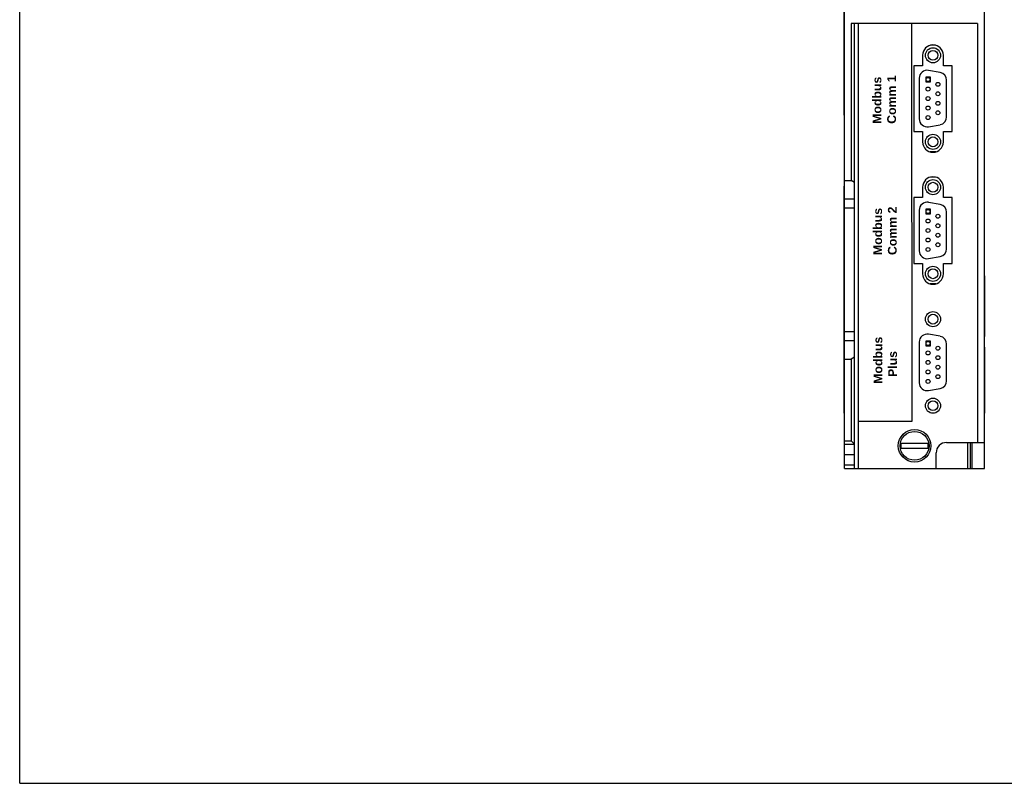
# Model space of a CAD drawing. Extents: x 0 to 22, y 0 to 17.
# Tile 1 of 2: x 0 to 11.2, y 0 to 8.7. Entities that reach past the tile are written whole.
import ezdxf

# ---------------------------------------------------------------- set-up
doc = ezdxf.new("R2010")
doc.units = 0
doc.header["$LTSCALE"] = 1.21
doc.header["$MEASUREMENT"] = 0
doc.layers.get('0').update_dxf_attribs({"linetype": 'CONTINUOUS'})

msp = doc.modelspace()

# ---------------------------------------------------------------- linework, layer by layer
for p, q in [((0, 0), (0, 17)), ((9.377, 3.58), (9.377, 13.422)), ((10.966, 3.58), (10.966, 13.422)), ((9.372, 7.595), (9.372, 11.139)), ((9.45, 8.639), (9.45, 6.854)), ((10.887, 8.639), (9.45, 8.639)), ((9.49, 3.58), (9.49, 8.639)), ((9.529, 8.639), (9.529, 3.58)), ((10.143, 4.117), (10.139, 8.639)), ((10.887, 8.639), (10.887, 3.875)), ((10.409, 8.392), (10.354, 8.392)), ((10.263, 8.277), (10.263, 8.159)), ((10.5, 8.159), (10.5, 8.277)), ((10.263, 8.159), (10.165, 8.159)), ((10.165, 8.159), (10.165, 7.411)), ((10.462, 8.082), (10.331, 8.105)), ((10.598, 8.159), (10.5, 8.159)), ((10.598, 7.411), (10.598, 8.159)), ((10.225, 8.017), (10.225, 7.554)), ((10.536, 7.577), (10.536, 7.993)), ((9.377, 7.595), (9.372, 7.595)), ((10.165, 7.411), (10.263, 7.411)), ((10.263, 7.411), (10.263, 7.292)), ((10.331, 7.465), (10.462, 7.488)), ((10.5, 7.411), (10.598, 7.411)), ((10.5, 7.292), (10.5, 7.411)), ((10.413, 7.179), (10.35, 7.179)), ((9.377, 6.854), (9.45, 6.854)), ((9.49, 6.831), (9.45, 6.854)), ((10.409, 6.892), (10.354, 6.892)), ((9.377, 6.788), (9.372, 6.788)), ((9.372, 4.788), (9.372, 6.788)), ((9.377, 6.728), (9.372, 6.728)), ((10.263, 6.777), (10.263, 6.659)), ((10.5, 6.659), (10.5, 6.777)), ((9.377, 6.644), (9.49, 6.644)), ((10.263, 6.659), (10.165, 6.659)), ((10.165, 6.659), (10.165, 5.911)), ((10.462, 6.582), (10.331, 6.605)), ((10.598, 6.659), (10.5, 6.659)), ((10.598, 5.911), (10.598, 6.659)), ((9.377, 6.542), (9.49, 6.542)), ((10.225, 6.517), (10.225, 6.054)), ((10.536, 6.077), (10.536, 6.493)), ((10.331, 5.965), (10.462, 5.988)), ((10.165, 5.911), (10.263, 5.911)), ((10.263, 5.911), (10.263, 5.792)), ((10.5, 5.911), (10.598, 5.911)), ((10.5, 5.792), (10.5, 5.911)), ((9.372, 5.768), (9.371, 5.768)), ((9.371, 5.079), (9.371, 5.768)), ((10.966, 5.768), (10.972, 5.768)), ((10.972, 5.079), (10.972, 5.768)), ((10.413, 5.679), (10.35, 5.679)), ((9.372, 5.079), (9.371, 5.079)), ((9.377, 5.135), (9.49, 5.135)), ((10.462, 5.082), (10.331, 5.105)), ((10.966, 5.079), (10.972, 5.079)), ((9.371, 4.96), (9.372, 4.96)), ((9.371, 4.21), (9.371, 4.96)), ((9.377, 5.033), (9.49, 5.033)), ((10.225, 5.017), (10.225, 4.554)), ((10.536, 4.577), (10.536, 4.993)), ((10.966, 4.96), (10.971, 4.96)), ((10.971, 4.21), (10.971, 4.96)), ((9.371, 4.835), (9.372, 4.835)), ((9.377, 4.848), (9.372, 4.848)), ((9.377, 4.823), (9.45, 4.823)), ((9.49, 4.845), (9.45, 4.823)), ((9.45, 4.823), (9.45, 3.894)), ((10.966, 4.835), (10.971, 4.835)), ((9.377, 4.788), (9.372, 4.788)), ((9.376, 4.21), (9.376, 4.788)), ((10.331, 4.465), (10.462, 4.488)), ((9.371, 4.335), (9.376, 4.335)), ((10.966, 4.335), (10.971, 4.335)), ((9.371, 4.21), (9.377, 4.21)), ((10.971, 4.21), (10.966, 4.21)), ((9.533, 4.117), (10.143, 4.117)), ((9.377, 3.894), (9.45, 3.894)), ((9.377, 3.855), (9.49, 3.855)), ((9.49, 3.855), (9.45, 3.894)), ((10.326, 3.863), (10.017, 3.863)), ((10.017, 3.81), (10.326, 3.81)), ((10.535, 3.875), (10.966, 3.875)), ((10.779, 3.58), (10.779, 3.875)), ((10.808, 3.58), (10.808, 3.875)), ((10.828, 3.58), (10.828, 3.875)), ((9.377, 3.737), (9.49, 3.737)), ((10.416, 3.58), (10.416, 3.757)), ((9.377, 3.619), (9.49, 3.619)), ((9.377, 3.58), (10.966, 3.58)), ((0, 0), (22, 0))]:
    msp.add_line(p, q)
at = {"color": 4}
for p, q in [((10.351, 8.027), (10.3, 8.027)), ((10.3, 8.027), (10.3, 7.975)), ((10.3, 7.975), (10.351, 7.975)), ((10.351, 7.975), (10.351, 8.027)), ((10.351, 6.527), (10.3, 6.527)), ((10.3, 6.527), (10.3, 6.475)), ((10.351, 6.475), (10.351, 6.527)), ((10.3, 6.475), (10.351, 6.475)), ((10.351, 5.027), (10.3, 5.027)), ((10.3, 5.027), (10.3, 4.975)), ((10.3, 4.975), (10.351, 4.975)), ((10.351, 4.975), (10.351, 5.027))]:
    msp.add_line(p, q, dxfattribs=at)
for centre, radius in [((10.381, 8.277), 0.086), ((10.381, 8.277), 0.056), ((10.325, 8.001), 0.0225), ((10.437, 7.947), 0.0225), ((10.325, 7.893), 0.0225), ((10.437, 7.839), 0.0225), ((10.325, 7.785), 0.0225), ((10.437, 7.731), 0.0225), ((10.325, 7.677), 0.0225), ((10.437, 7.623), 0.0225), ((10.325, 7.569), 0.0225), ((10.381, 7.293), 0.086), ((10.381, 7.293), 0.056), ((10.381, 6.777), 0.086), ((10.381, 6.777), 0.056), ((10.325, 6.501), 0.0225), ((10.325, 6.393), 0.0225), ((10.437, 6.447), 0.0225), ((10.325, 6.285), 0.0225), ((10.437, 6.339), 0.0225), ((10.325, 6.177), 0.0225), ((10.437, 6.231), 0.0225), ((10.325, 6.069), 0.0225), ((10.437, 6.123), 0.0225), ((10.381, 5.793), 0.086), ((10.381, 5.793), 0.056), ((10.381, 5.277), 0.086), ((10.381, 5.277), 0.056), ((10.325, 5.001), 0.0225), ((10.437, 4.947), 0.0225), ((10.325, 4.893), 0.0225), ((10.437, 4.839), 0.0225), ((10.325, 4.785), 0.0225), ((10.437, 4.731), 0.0225), ((10.325, 4.677), 0.0225), ((10.325, 4.569), 0.0225), ((10.437, 4.623), 0.0225), ((10.381, 4.293), 0.086), ((10.381, 4.293), 0.056), ((10.172, 3.837), 0.185), ((10.172, 3.837), 0.164)]:
    msp.add_circle(centre, radius)
for centre, radius, start, end in [((10.381, 8.277), 0.118, 0, 180), ((10.315, 8.017), 0.09, 80, 180), ((10.446, 7.993), 0.09, 0, 80), ((10.315, 7.554), 0.09, 180, 280), ((10.446, 7.577), 0.09, 280, 0), ((10.381, 7.292), 0.118, 180, 0), ((10.381, 6.777), 0.118, 0, 180), ((10.315, 6.517), 0.09, 80, 180), ((10.446, 6.493), 0.09, 0, 80), ((10.315, 6.054), 0.09, 180, 280), ((10.446, 6.077), 0.09, 280, 0), ((10.381, 5.792), 0.118, 180, 0), ((10.315, 5.017), 0.09, 80, 180), ((10.446, 4.993), 0.09, 0, 80), ((10.315, 4.554), 0.09, 180, 280), ((10.446, 4.577), 0.09, 280, 0), ((10.172, 3.837), 0.156, 170.2159, 189.7841), ((10.172, 3.837), 0.156, 350.2159, 9.7841), ((10.535, 3.757), 0.118, 90, 180)]:
    msp.add_arc(centre, radius, start, end)

# ---------------------------------------------------------------- texts
at = {"char_height": 0.1, "width": 0.6239, "attachment_point": 1, "rotation": 90}
for s, insert in [('{\\fArial|b1|i0|c0|p34;Modbus\\PComm 1}', (9.694, 7.498)), ('{\\fArial|b1|i0|c0|p34;Modbus\\PComm 2}', (9.702, 6.006)), ('{\\fArial|b1|i0|c0|p34;Modbus\\P  Plus}', (9.705, 4.542))]:
    msp.add_mtext(s, dxfattribs=dict(at, insert=insert))

doc.saveas('drawing.dxf')
